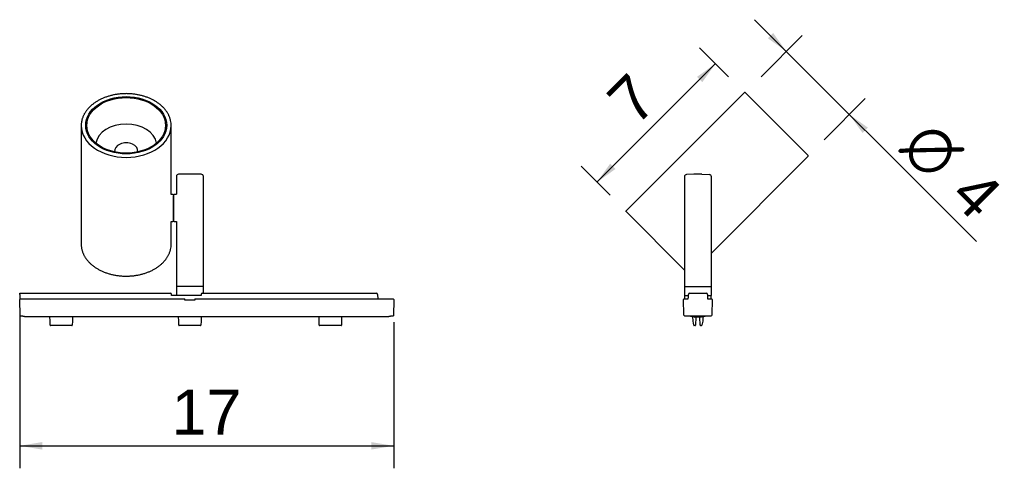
# Model space of a CAD drawing. Header units: millimetres. Extents: x 65 to 503, y 708 to 908.
import ezdxf
from ezdxf.enums import TextEntityAlignment as Align

# ---------------------------------------------------------------- set-up
doc = ezdxf.new("R2010")
doc.units = ezdxf.units.MM
for name, color, linetype in [('Default', 7, 'Continuous'), ('DV1_Default', 7, 'Continuous'), ('DV2_Default', 7, 'Continuous')]:
    doc.layers.add(name, color=color, linetype=linetype)
doc.styles.add('SEACAD_Arial', font='arial.ttf')
doc.styles.add('SEACAD_Solid_Edge_ANSI1_Symbols', font='semeca1.ttf')
doc.dimstyles.new('Croquis', dxfattribs={"dimtxt": 20, "dimasz": 10, "dimexe": 10, "dimexo": 10, "dimgap": 5, "dimtad": 1, "dimdec": 0, "dimlfac": 0.1, "dimdsep": 46, "dimtxsty": 'SEACAD_Arial', "dimblk1": '_SE_FILLED', "dimblk2": '_SE_FILLED', "dimsah": 1, "dimcen": 10, "dimadec": 0, "dimazin": 0, "dimtfac": 0.5, "dimtdec": 3, "dimtmove": 0, "dimatfit": 3, "dimfxl": 1, "dimarcsym": 0})

# ---------------------------------------------------------------- blocks, each defined once
blk = doc.blocks.new('Bloque13')
at = {"layer": 'Default', "color": 7, "linetype": 'Continuous'}
for p, q in [((-40, -14.2), (-40, -24.31)), ((0, -66.95), (0, -14.2)), ((-41, -36.13), (-41, -24.52)), ((-41, -24.73), (-41, -35.92)), ((-40, -24.31), (-40.8, -24.32)), ((-40.8, -36.33), (-40, -36.34)), ((-40, -36.34), (-40, -66.95))]:
    blk.add_line(p, q, dxfattribs=at)
for centre, start, end in [((-40.8, -24.52), 91, 180), ((-40.8, -36.13), 180, 269)]:
    blk.add_arc(centre, 0.2, start, end, dxfattribs=at)
for centre, major_axis, start_param, end_param in [((-20, -14.2), (20, 0), 2.970998, 3.141593), ((-20, -14.2), (20, 0), 0, 0.019278), ((-20, -66.95), (-20, 0), 3.141593, 6.283185), ((-20, -55.65), (-5.17, 0), -0.113009, 3.254602), ((-20, -58.01), (13.62, 0), 3.266592, 6.158186), ((-20, -66.95), (-20, 0), 0, 0.159046)]:
    blk.add_ellipse(centre, major_axis=major_axis, ratio=0.707107, start_param=start_param, end_param=end_param, dxfattribs=at)
for centre, major_axis in [((-20, -67.1), (-18, 0)), ((-20, -67.06), (17.49, 0))]:
    blk.add_ellipse(centre, major_axis=major_axis, ratio=0.707107, dxfattribs=at)
for points, knots in [([(0, -13.93), (0, -13.93), (-0.01, -13.74), (-0.03, -13.36), (-0.09, -12.82), (-0.18, -12.27), (-0.3, -11.73), (-0.45, -11.19), (-0.63, -10.66), (-0.83, -10.13), (-1.07, -9.61), (-1.33, -9.09), (-1.62, -8.59), (-1.94, -8.09), (-2.29, -7.6), (-2.66, -7.12), (-3.06, -6.64), (-3.48, -6.19), (-3.93, -5.74), (-4.4, -5.31), (-4.9, -4.88), (-5.42, -4.48), (-5.96, -4.08), (-6.52, -3.71), (-7.1, -3.35), (-7.7, -3), (-8.32, -2.67), (-8.95, -2.36), (-9.6, -2.07), (-10.27, -1.79), (-10.95, -1.53), (-11.65, -1.3), (-12.36, -1.08), (-13.07, -0.88), (-13.8, -0.7), (-14.54, -0.54), (-15.29, -0.4), (-16.04, -0.28), (-16.8, -0.18), (-17.57, -0.11), (-18.33, -0.05), (-19.1, -0.01), (-19.88, 0), (-20.65, -0.01), (-21.42, -0.04), (-22.19, -0.08), (-22.95, -0.16), (-23.72, -0.25), (-24.47, -0.36), (-25.22, -0.49), (-25.96, -0.64), (-26.69, -0.82), (-27.42, -1.01), (-28.13, -1.22), (-28.83, -1.46), (-29.51, -1.71), (-30.19, -1.98), (-30.84, -2.26), (-31.48, -2.57), (-32.11, -2.89), (-32.71, -3.23), (-33.3, -3.59), (-33.87, -3.96), (-34.41, -4.35), (-34.94, -4.75), (-35.44, -5.17), (-35.92, -5.6), (-36.38, -6.04), (-36.81, -6.5), (-37.22, -6.97), (-37.6, -7.44), (-37.95, -7.93), (-38.28, -8.43), (-38.58, -8.94), (-38.85, -9.45), (-39.1, -9.97), (-39.31, -10.5), (-39.5, -11.03), (-39.64, -11.5), (-39.7, -11.77), (-39.73, -11.89)], [0, 0, 0, 0, 0.000462, 0.013454, 0.026446, 0.03944, 0.052436, 0.065436, 0.078439, 0.091448, 0.104461, 0.117479, 0.130503, 0.143531, 0.156565, 0.169604, 0.182647, 0.195693, 0.208743, 0.221796, 0.234851, 0.247909, 0.260968, 0.274028, 0.28709, 0.300152, 0.313215, 0.326278, 0.339341, 0.352404, 0.365467, 0.378529, 0.391592, 0.404654, 0.417716, 0.430778, 0.443839, 0.4569, 0.469962, 0.483022, 0.496083, 0.509144, 0.522204, 0.535265, 0.548326, 0.561386, 0.574447, 0.587509, 0.60057, 0.613632, 0.626694, 0.639756, 0.652819, 0.665882, 0.678946, 0.69201, 0.705074, 0.718139, 0.731204, 0.744269, 0.757335, 0.7704, 0.783465, 0.796529, 0.809593, 0.822655, 0.835716, 0.848775, 0.861832, 0.874886, 0.887937, 0.900984, 0.914027, 0.927066, 0.940099, 0.953127, 0.96615, 0.979167, 0.992179, 1, 1, 1, 1]), ([(-39.74, -69.22), (-39.74, -69.22), (-39.71, -69.4), (-39.61, -69.77), (-39.44, -70.3), (-39.25, -70.83), (-39.02, -71.36), (-38.77, -71.88), (-38.49, -72.39), (-38.18, -72.89), (-37.84, -73.38), (-37.48, -73.87), (-37.09, -74.34), (-36.67, -74.81), (-36.24, -75.26), (-35.77, -75.7), (-35.29, -76.12), (-34.78, -76.53), (-34.24, -76.93), (-33.69, -77.31), (-33.12, -77.68), (-32.52, -78.03), (-31.91, -78.37), (-31.28, -78.69), (-30.64, -78.99), (-29.98, -79.27), (-29.3, -79.53), (-28.61, -79.78), (-27.91, -80), (-27.19, -80.21), (-26.46, -80.4), (-25.73, -80.56), (-24.98, -80.71), (-24.23, -80.84), (-23.48, -80.94), (-22.71, -81.03), (-21.95, -81.09), (-21.18, -81.13), (-20.41, -81.16), (-19.63, -81.16), (-18.86, -81.14), (-18.09, -81.09), (-17.33, -81.03), (-16.56, -80.95), (-15.8, -80.84), (-15.05, -80.72), (-14.31, -80.57), (-13.57, -80.41), (-12.85, -80.22), (-12.13, -80.01), (-11.43, -79.79), (-10.74, -79.55), (-10.06, -79.28), (-9.4, -79), (-8.75, -78.7), (-8.12, -78.38), (-7.51, -78.05), (-6.91, -77.7), (-6.34, -77.33), (-5.78, -76.95), (-5.25, -76.55), (-4.74, -76.14), (-4.25, -75.72), (-3.79, -75.28), (-3.34, -74.83), (-2.93, -74.36), (-2.54, -73.89), (-2.17, -73.41), (-1.84, -72.91), (-1.53, -72.41), (-1.24, -71.9), (-0.99, -71.38), (-0.76, -70.85), (-0.57, -70.32), (-0.4, -69.79), (-0.26, -69.25), (-0.15, -68.71), (-0.07, -68.16), (-0.02, -67.63), (0, -67.21), (0, -67), (0, -66.95)], [0, 0, 0, 0, 0.000297, 0.013196, 0.0261, 0.039008, 0.05192, 0.064838, 0.077761, 0.090689, 0.103622, 0.11656, 0.129503, 0.142449, 0.155399, 0.168352, 0.181307, 0.194265, 0.207225, 0.220186, 0.233148, 0.24611, 0.259074, 0.272038, 0.285002, 0.297966, 0.31093, 0.323893, 0.336857, 0.34982, 0.362783, 0.375746, 0.388709, 0.401671, 0.414633, 0.427595, 0.440557, 0.453518, 0.46648, 0.479441, 0.492403, 0.505365, 0.518327, 0.531289, 0.544251, 0.557214, 0.570176, 0.58314, 0.596103, 0.609067, 0.622032, 0.634997, 0.647962, 0.660927, 0.673893, 0.686859, 0.699826, 0.712792, 0.725758, 0.738723, 0.751688, 0.764652, 0.777615, 0.790575, 0.803534, 0.81649, 0.829444, 0.842393, 0.855339, 0.86828, 0.881217, 0.894148, 0.907074, 0.919994, 0.932909, 0.945819, 0.958724, 0.971626, 0.984523, 0.996739, 1, 1, 1, 1])]:
    blk.add_open_spline(points, degree=3, knots=knots, dxfattribs=at)
blk = doc.blocks.new('SE')
at = {"layer": 'DV1_Default', "color": 7, "linetype": 'Continuous'}
for p, q in [((69.68, 66.32), (69.68, 58.57)), ((80.67, 67.32), (70.68, 67.32)), ((81.67, 17.35), (81.67, 66.32)), ((68.42, 58.15), (68.42, 56.8)), ((69.49, 58.36), (68.62, 58.35)), ((68.42, 56.8), (68.35, 56.8)), ((68.35, 47.9), (68.42, 47.9)), ((68.42, 47.9), (68.42, 46.55)), ((68.62, 46.35), (69.47, 46.35)), ((69.67, 46.15), (69.67, 17.35)), ((0, 14.4), (66.99, 14.4)), ((0.01, 13.91), (0, 14.4)), ((0.01, 13.91), (0.05, 11.6)), ((14.33, 14.43), (14.33, 14.4)), ((14.51, 14.43), (14.51, 14.4)), ((67.51, 13.35), (67.49, 13.92)), ((69.74, 13.35), (67.51, 13.35)), ((81.67, 17.35), (69.67, 17.35)), ((69.67, 17.35), (69.67, 13.35)), ((80.72, 13.35), (69.74, 13.35)), ((80.74, 13.92), (80.72, 13.35)), ((81.24, 14.4), (158.17, 14.4)), ((81.67, 14.4), (81.67, 17.35)), ((158.17, 14.4), (158.67, 14.4)), ((159.17, 13.91), (159.2, 11.85)), ((0.17, 4.4), (0.05, 11.6)), ((0.3, 11.85), (73.41, 11.85)), ((73.42, 11.6), (73.41, 11.85)), ((73.42, 11.35), (73.42, 11.6)), ((77.93, 11.35), (73.42, 11.35)), ((77.94, 11.85), (77.93, 11.6)), ((77.93, 11.6), (77.93, 11.35)), ((77.94, 11.85), (166.05, 11.85)), ((166.3, 11.6), (166.17, 4.4)), ((0.18, 4.4), (0.17, 4.4)), ((0.18, 4.4), (1.42, 4.4)), ((1.42, 4.4), (1.42, 4.2)), ((164.92, 4.4), (164.92, 4.2)), ((164.92, 4.4), (166.17, 4.4)), ((166.17, 4.4), (166.17, 4.4)), ((166.22, 5.5), (166.19, 5.5)), ((166.21, 6.31), (166.22, 5.5)), ((1.62, 4), (1.42, 4.2)), ((2.12, 4), (1.62, 4)), ((2.12, 4), (133.36, 4)), ((13.49, 2.01), (13.46, 4)), ((13.52, 0.2), (13.49, 2.01)), ((23.19, 0), (13.72, 0)), ((23.42, 2.01), (23.39, 0.2)), ((23.46, 4), (23.42, 2.01)), ((70.71, 2.01), (70.67, 4)), ((70.74, 0.2), (70.71, 2.01)), ((80.41, 0), (70.94, 0)), ((80.64, 2.01), (80.61, 0.2)), ((80.67, 4), (80.64, 2.01)), ((133.19, 2.01), (133.16, 4)), ((133.22, 0.2), (133.19, 2.01)), ((133.36, 4), (135.64, 4)), ((142.89, 0), (133.42, 0)), ((135.64, 4), (164.22, 4)), ((143.12, 2.01), (143.09, 0.2)), ((143.16, 4), (143.12, 2.01)), ((164.72, 4), (164.22, 4)), ((164.92, 4.2), (164.72, 4))]:
    blk.add_line(p, q, dxfattribs=at)
for centre, radius, start, end in [((70.67, 66.34), 0.985, 89.3402, 180.8384), ((80.68, 66.33), 0.988, 359.2931, 90.5974), ((66.99, 13.9), 0.5, 1.5227, 90), ((81.24, 13.9), 0.5, 90, 178.4624), ((158.67, 13.9), 0.5, 1, 90), ((0.3, 11.6), 0.25, 90, 181), ((166.05, 11.6), 0.25, 359, 90), ((7.94, 4.28), 0.4, 224.5044, 226.2814), ((13.72, 0.2), 0.2, 181, 270), ((23.19, 0.2), 0.2, 270, 359), ((70.94, 0.2), 0.2, 181, 270), ((80.41, 0.2), 0.2, 270, 359), ((133.42, 0.2), 0.2, 181, 270), ((142.89, 0.2), 0.2, 270, 359), ((145.36, 4.28), 0.4, 224.5044, 226.2814)]:
    blk.add_arc(centre, radius, start, end, dxfattribs=at)
blk.add_ellipse((68.42, 52.35), major_axis=(0, -4.45), ratio=0.017455, start_param=-0.000305, end_param=3.141897, dxfattribs=at)
for points, knots in [([(68.42, 58.15), (68.42, 58.17), (68.42, 58.21), (68.44, 58.27), (68.48, 58.33), (68.55, 58.35), (68.6, 58.35), (68.62, 58.35)], [0, 0, 0, 0, 0.171846, 0.358975, 0.548485, 0.761718, 1, 1, 1, 1]), ([(69.68, 58.57), (69.68, 58.53), (69.68, 58.5), (69.67, 58.44), (69.64, 58.41), (69.61, 58.38), (69.56, 58.37), (69.52, 58.36), (69.49, 58.36)], [0, 0, 0, 0, 0.255784, 0.381083, 0.5, 0.618917, 0.744216, 1, 1, 1, 1]), ([(68.62, 46.35), (68.6, 46.35), (68.55, 46.35), (68.48, 46.38), (68.44, 46.43), (68.42, 46.49), (68.42, 46.53), (68.42, 46.55)], [0, 0, 0, 0, 0.238282, 0.451515, 0.641026, 0.828154, 1, 1, 1, 1]), ([(69.47, 46.35), (69.51, 46.35), (69.55, 46.35), (69.6, 46.33), (69.63, 46.31), (69.66, 46.28), (69.67, 46.22), (69.67, 46.18), (69.67, 46.15)], [0, 0, 0, 0, 0.255784, 0.381083, 0.5, 0.618917, 0.744216, 1, 1, 1, 1])]:
    blk.add_open_spline(points, degree=3, knots=knots, dxfattribs=at)
at = {"layer": 'DV1_Default', "color": 7, "rotation": 180}
blk.add_blockref('Bloque13', (27.36, 22.01), dxfattribs=at)
blk = doc.blocks.new('SE1')
at = {"layer": 'DV2_Default', "color": 7, "linetype": 'Continuous'}
for p, q in [((52.81, 103.63), (0.06, 50.88)), ((53.09, 103.63), (81.09, 75.62)), ((38.05, 32.29), (81.09, 75.34)), ((26.05, 66.18), (26.05, 52.35)), ((30.3, 67.29), (27.01, 67.18)), ((33.79, 67.29), (37.08, 67.18)), ((38.05, 52.35), (38.05, 66.18)), ((26.05, 24.62), (0.06, 50.88)), ((26.05, 52.35), (26.05, 17.35)), ((38.05, 17.35), (38.05, 52.35)), ((26.05, 17.35), (38.05, 17.35)), ((26.05, 17.35), (26.05, 13.35)), ((26.05, 13.35), (27.8, 13.35)), ((26.15, 13.35), (26.15, 11.85)), ((27.81, 13.2), (27.82, 13.91)), ((27.81, 12.71), (27.81, 13.2)), ((28.32, 14.4), (28.82, 14.4)), ((28.82, 14.4), (30.79, 14.4)), ((30.79, 14.4), (31.29, 14.4)), ((31.29, 14.4), (32.04, 14.4)), ((32.04, 14.4), (32.05, 14.4)), ((32.05, 14.4), (32.8, 14.4)), ((32.8, 14.4), (33.3, 14.4)), ((33.3, 14.4), (35.27, 14.4)), ((35.27, 14.4), (35.77, 14.4)), ((36.27, 13.91), (36.28, 13.2)), ((36.28, 13.35), (38.05, 13.35)), ((36.28, 13.2), (36.28, 12.71)), ((37.95, 11.85), (37.95, 13.35)), ((38.05, 13.35), (38.05, 17.35)), ((25.77, 4.75), (25.68, 11.6)), ((25.93, 11.85), (27.8, 11.85)), ((27.8, 11.85), (27.81, 12.71)), ((27.8, 11.85), (27.8, 11.85)), ((36.28, 12.71), (36.29, 11.85)), ((36.29, 11.85), (36.3, 11.85)), ((36.3, 11.85), (38.17, 11.85)), ((38.42, 11.6), (38.32, 4.75)), ((25.75, 6.37), (25.73, 6.37)), ((25.97, 4.4), (25.77, 4.75)), ((26.03, 4.4), (25.97, 4.4)), ((26.03, 4.4), (38.07, 4.4)), ((28.6, 4.4), (28.6, 4.3)), ((35.5, 4.4), (35.5, 4.3)), ((38.12, 4.4), (38.07, 4.4)), ((38.32, 4.75), (38.12, 4.4)), ((38.34, 6.37), (38.36, 6.37)), ((28.6, 4.29), (28.6, 4.3)), ((28.9, 4), (28.6, 4.29)), ((29.4, 4), (28.9, 4)), ((29.4, 4), (34.7, 4)), ((29.91, 2.01), (29.87, 4)), ((30.21, 0.17), (29.91, 1.99)), ((30.85, 0), (30.41, 0)), ((33.45, 3.8), (30.65, 3.8)), ((31.12, 3.8), (31.05, 0.2)), ((33.04, 0.2), (32.97, 3.8)), ((33.68, 0), (33.24, 0)), ((34.18, 1.99), (33.88, 0.17)), ((34.22, 4), (34.19, 2.01)), ((35.2, 4), (34.7, 4)), ((35.2, 4), (35.49, 4.29)), ((35.49, 4.29), (35.5, 4.3))]:
    blk.add_line(p, q, dxfattribs=at)
for centre, radius, start, end in [((52.95, 103.48), 0.2, 45, 135), ((80.95, 75.48), 0.2, 315, 45), ((27.05, 66.18), 1, 92, 179.9687), ((32.05, 17.32), 50, 88, 92), ((37.05, 66.18), 1, 359.9751, 88), ((0.2, 50.73), 0.2, 135, 225), ((28.32, 13.9), 0.5, 90, 179.5), ((35.77, 13.9), 0.5, 0.5, 90), ((25.93, 11.6), 0.25, 90, 180.8), ((38.17, 11.6), 0.25, 359.2, 90), ((30.11, 2.02), 0.2, 181, 189.5075), ((30.45, 4.28), 0.4, 224.5044, 226.2814), ((30.65, 4.49), 0.69, 226.2814, 270), ((30.41, 0.2), 0.2, 189.5075, 270), ((30.85, 0.2), 0.2, 270, 359), ((33.24, 0.2), 0.2, 181, 270), ((33.45, 4.49), 0.69, 270, 313.7186), ((33.68, 0.2), 0.2, 270, 350.4925), ((33.65, 4.28), 0.4, 313.7186, 315.4956), ((33.99, 2.02), 0.2, 350.4925, 359)]:
    blk.add_arc(centre, radius, start, end, dxfattribs=at)
blk = doc.blocks.new('DMBLK1')
at = {"layer": 'Default', "linetype": 'Continuous'}
for points in [[(366.63, 882.59), (368.98, 880.23), (374.87, 888.48)], [(328.02, 843.98), (322.12, 835.73), (330.37, 841.62)]]:
    blk.add_hatch(color=7, dxfattribs=at).paths.add_polyline_path(points)
at = {"layer": 'Default', "color": 7, "linetype": 'Continuous'}
for p, q in [((380.71, 882.65), (367.8, 895.55)), ((374.87, 888.48), (322.12, 835.73)), ((327.96, 829.9), (315.05, 842.8))]:
    blk.add_line(p, q, dxfattribs=at)
at = {"layer": 'Default', "color": 7, "linetype": 'Continuous', "style": 'SEACAD_Arial'}
blk.add_text('7', height=20, rotation=45, dxfattribs=at).set_placement((325.29, 874.25), align=Align.TOP_LEFT)
blk = doc.blocks.new('_SE_FILLED')
at = {"color": 0}
blk.add_line((0, 0), (-1, 0), dxfattribs=at)
blk.add_solid([(0, 0), (-1, -0.1665), (-1, 0.1665), (0, 0)], dxfattribs=at)
blk = doc.blocks.new('DMBLK2')
at = {"layer": 'Default', "linetype": 'Continuous'}
for points in [[(400.47, 902.13), (398.12, 899.77), (406.37, 893.88)], [(442.62, 859.99), (434.37, 865.88), (440.26, 857.63)]]:
    blk.add_hatch(color=7, dxfattribs=at).paths.add_polyline_path(points)
at = {"layer": 'Default', "color": 7, "linetype": 'Continuous'}
for p, q in [((392.22, 908.02), (490.91, 809.33)), ((395.13, 882.65), (413.44, 900.95)), ((423.14, 854.65), (441.44, 872.95))]:
    blk.add_line(p, q, dxfattribs=at)
for s, style, p in [('O', 'SEACAD_Solid_Edge_ANSI1_Symbols', (470.91, 864.69)), ('4', 'SEACAD_Arial', (492.57, 843.03))]:
    blk.add_text(s, height=20, rotation=315, dxfattribs=dict(at, style=style)).set_placement(p, align=Align.TOP_LEFT)
blk = doc.blocks.new('DMBLK3')
at = {"layer": 'Default', "linetype": 'Continuous'}
for points in [[(75.45, 716.82), (75.45, 720.15), (65.45, 718.48)], [(221.75, 716.82), (231.75, 718.48), (221.75, 720.15)]]:
    blk.add_hatch(color=7, dxfattribs=at).paths.add_polyline_path(points)
at = {"layer": 'Default', "color": 7, "linetype": 'Continuous'}
for p, q in [((65.45, 776.36), (65.45, 708.48)), ((231.75, 773.55), (231.75, 708.48)), ((65.45, 718.48), (231.75, 718.48))]:
    blk.add_line(p, q, dxfattribs=at)
at = {"layer": 'Default', "color": 7, "linetype": 'Continuous', "style": 'SEACAD_Arial'}
blk.add_text('17', height=20, dxfattribs=at).set_placement((132.95, 743.48), align=Align.TOP_LEFT)

msp = doc.modelspace()

# ---------------------------------------------------------------- block references
at = {"layer": 'Default', "color": 7}
for name, p in [('SE1', (334.97, 771.95)), ('SE', (65.45, 771.95))]:
    msp.add_blockref(name, p, dxfattribs=at)

# ---------------------------------------------------------------- dimensions: what is measured, and where the dimension line sits
at = {"layer": 'Default', "color": 7, "linetype": 'Continuous'}
for base, p1, p2, angle, text, picture, middle in [((406.37, 893.88), (388.06, 875.58), (416.06, 847.58), 315, '\\A1;%%C <>', 'DMBLK2', (448.28, 851.96)), ((374.87, 888.48), (387.78, 875.58), (335.03, 822.83), 225, '\\A1;<>', 'DMBLK1', (348.5, 862.11))]:
    dim = msp.add_linear_dim(base=base, p1=p1, p2=p2, angle=angle, text=text, dimstyle='Croquis', dxfattribs=at)
    dim.commit()
    dim.dimension.update_dxf_attribs({"geometry": picture, "text_midpoint": middle, "dimtype": 161})
dim = msp.add_linear_dim(base=(231.75, 718.48), p1=(65.45, 786.36), p2=(231.75, 783.55), text='\\A1;<>', dimstyle='Croquis', dxfattribs=at)
dim.commit()
dim.dimension.update_dxf_attribs({"geometry": 'DMBLK3', "text_midpoint": (148.6, 718.48), "dimtype": 160})

doc.saveas('drawing.dxf')
